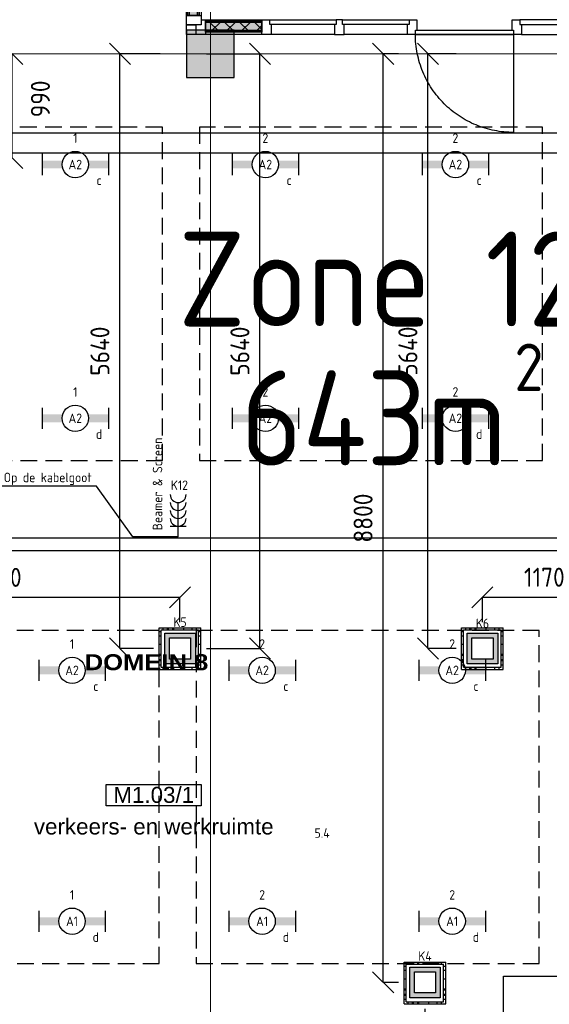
# Model space of a CAD drawing. Header units: millimetres. Extents: x -38031 to 110605, y -30229 to 92226.
# Tile 110 of 256: x 33805 to 38820, y 5290 to 14624. Entities that reach past the tile are written whole.
import ezdxf
from ezdxf.enums import TextEntityAlignment as Align

# ---------------------------------------------------------------- set-up
doc = ezdxf.new("R2010")
doc.units = ezdxf.units.MM
doc.header["$LTSCALE"] = 50
doc.set_wipeout_variables(frame=1)
doc.header["$PDMODE"] = 1
for name, pattern in [('HIDDEN', [9.525, 6.35, -3.175]), ('HIDDEN2', [4.7625, 3.175, -1.5875]), ('STYLE_07', [1.875, 0.625, -0.20828, 0.625, -0.20836, 0.06943, -0.13893])]:
    doc.linetypes.add(name, pattern=pattern)
for name, color, linetype in [('AB$1A---_ATTRIB035', 8, 'Continuous'), ('AL$1A---_ALGEMEEN', 8, 'Continuous'), ('AL------_MAATVOERING', 2, 'Continuous'), ('AM$1A---_ARCERING', 8, 'Continuous'), ('BOUWKUNDIG', 8, 'Continuous'), ('brandscheiding', 5, 'HIDDEN'), ('EL6131--_KG', 3, 'Continuous'), ('EL6132--', 3, 'Continuous'), ('EL6222--', 3, 'Continuous'), ('EL6311--', 3, 'Continuous'), ('EL6431--', 3, 'Continuous'), ('LICHT_TEXT018', 1, 'Continuous'), ('versterkte strook', 7, 'Continuous'), ('Vloerdoos (2e)', 51, 'Continuous'), ('Vloerdoos (OUD)', 51, 'Continuous')]:
    doc.layers.add(name, color=color, linetype=linetype)
doc.layers.add('stramien', color=1, linetype='Continuous', lineweight=15)
doc.styles.add('Arial', font='ARIAL.TTF')
doc.styles.add('Arial Black', font='txt')
doc.styles.add('BURO-018', font='iso.shx', dxfattribs={"height": 90})
doc.styles.get("Standard").update_dxf_attribs({"font": 'iso.shx'})
doc.dimstyles.new('STABICAD', dxfattribs={"dimscale": 100, "dimtxt": 1.8, "dimasz": 2, "dimexe": 0, "dimexo": 2.5, "dimgap": 1.5, "dimtad": 0, "dimdec": 0, "dimrnd": 10, "dimzin": 0, "dimdsep": 46, "dimtxsty": 'Standard', "dimblk1": 'OBLIQUE', "dimblk2": 'OBLIQUE', "dimsah": 1, "dimcen": -3, "dimadec": 0, "dimazin": 0, "dimtfac": 1, "dimtdec": 0, "dimtofl": 0, "dimtmove": 2, "dimatfit": 3, "dimfxl": 0, "dimtvp": 1.055556, "dimtolj": 1, "dimtzin": 0, "dimarcsym": 0})
pattern_1 = [(135, (0, 0), (70.7107, 70.7107), []), (45, (299.34, -299.34), (70.7107, -70.7107), [])]

# ---------------------------------------------------------------- blocks, each defined once
blk = doc.blocks.new('_Oblique')
at = {"color": 0, "linetype": 'ByBlock', "lineweight": -2}
blk.add_line((-0.5, -0.5), (0.5, 0.5), dxfattribs=at)
blk = doc.blocks.new('*D106')
at = {"layer": 'AL------_MAATVOERING', "color": 0, "lineweight": -2}
for p, q in [((38187, 8913.4), (38187, 9148.8)), ((38187, 9148.8), (39360, 9148.8)), ((39360, 8913.4), (39360, 9148.8))]:
    blk.add_line(p, q, dxfattribs=at)
at = {"layer": 'Defpoints', "color": 0}
for p in [(39360, 9148.8), (38187, 8663.4), (39360, 8663.4)]:
    blk.add_point(p, dxfattribs=at)
at = {"layer": 'AL------_MAATVOERING', "color": 0, "lineweight": -2, "xscale": 200, "yscale": 200, "zscale": 200, "rotation": 180}
blk.add_blockref('_Oblique', (38187, 9148.8), dxfattribs=at)
at = {"layer": 'AL------_MAATVOERING', "color": 0, "lineweight": -2, "xscale": 200, "yscale": 200, "zscale": 200}
blk.add_blockref('_Oblique', (39360, 9148.8), dxfattribs=at)
at = {"layer": 'AL------_MAATVOERING', "color": 0, "insert": (38773.5, 9338.8), "char_height": 180, "attachment_point": 5}
blk.add_mtext('\\A1;1170', dxfattribs=at)
blk = doc.blocks.new('*D109')
at = {"layer": 'AL------_MAATVOERING', "color": 0, "lineweight": -2}
for p, q in [((31860, 8913.4), (31860, 9147.4)), ((35322.4, 9147.4), (31860, 9147.4)), ((35322.4, 8913.4), (35322.4, 9147.4))]:
    blk.add_line(p, q, dxfattribs=at)
at = {"layer": 'Defpoints', "color": 0}
for p in [(31860, 9147.4), (31860, 8663.4), (35322.4, 8663.4)]:
    blk.add_point(p, dxfattribs=at)
at = {"layer": 'AL------_MAATVOERING', "color": 0, "lineweight": -2, "xscale": 200, "yscale": 200, "zscale": 200, "rotation": 180}
blk.add_blockref('_Oblique', (31860, 9147.4), dxfattribs=at)
at = {"layer": 'AL------_MAATVOERING', "color": 0, "lineweight": -2, "xscale": 200, "yscale": 200, "zscale": 200}
blk.add_blockref('_Oblique', (35322.4, 9147.4), dxfattribs=at)
at = {"layer": 'AL------_MAATVOERING', "color": 0, "insert": (33591.2, 9337.4), "char_height": 180, "attachment_point": 5}
blk.add_mtext('\\A1;3460', dxfattribs=at)
blk = doc.blocks.new('*D117')
at = {"layer": 'AL------_MAATVOERING', "color": 0, "lineweight": -2}
for p, q in [((37937, 14300), (37671, 14300)), ((37671, 8663.4), (37671, 14300)), ((37937, 8663.4), (37671, 8663.4))]:
    blk.add_line(p, q, dxfattribs=at)
at = {"layer": 'Defpoints', "color": 0}
for p in [(37671, 14300), (38187, 14300), (38187, 8663.4)]:
    blk.add_point(p, dxfattribs=at)
at = {"layer": 'AL------_MAATVOERING', "color": 0, "lineweight": -2, "xscale": 200, "yscale": 200, "zscale": 200}
for p, rotation in [((37671, 14300), 90), ((37671, 8663.4), 270)]:
    blk.add_blockref('_Oblique', p, dxfattribs=dict(at, rotation=rotation))
at = {"layer": 'AL------_MAATVOERING', "color": 0, "insert": (37481, 11481.7), "char_height": 180, "attachment_point": 5, "rotation": 90}
blk.add_mtext('\\A1;5640', dxfattribs=at)
blk = doc.blocks.new('*D118')
at = {"layer": 'AL------_MAATVOERING', "color": 0, "lineweight": -2}
for p, q in [((35572.4, 14300), (36080.1, 14300)), ((36080.1, 8663.4), (36080.1, 14300)), ((35572.4, 8663.4), (36080.1, 8663.4))]:
    blk.add_line(p, q, dxfattribs=at)
at = {"layer": 'Defpoints', "color": 0}
for p in [(35322.4, 14300), (36080.1, 14300), (35322.4, 8663.4)]:
    blk.add_point(p, dxfattribs=at)
at = {"layer": 'AL------_MAATVOERING', "color": 0, "lineweight": -2, "xscale": 200, "yscale": 200, "zscale": 200}
for p, rotation in [((36080.1, 14300), 90), ((36080.1, 8663.4), 270)]:
    blk.add_blockref('_Oblique', p, dxfattribs=dict(at, rotation=rotation))
at = {"layer": 'AL------_MAATVOERING', "color": 0, "insert": (35890.1, 11481.7), "char_height": 180, "attachment_point": 5, "rotation": 90}
blk.add_mtext('\\A1;5640', dxfattribs=at)
blk = doc.blocks.new('*D120')
at = {"layer": 'AL------_MAATVOERING', "color": 0, "lineweight": -2}
for p, q in [((37642.4, 5247.9), (37642.4, 3611.7)), ((39360, 4513.4), (39360, 3611.7)), ((37642.4, 3611.7), (39360, 3611.7))]:
    blk.add_line(p, q, dxfattribs=at)
at = {"layer": 'Defpoints', "color": 0}
for p in [(37642.4, 5497.9), (39360, 4763.4), (39360, 3611.7)]:
    blk.add_point(p, dxfattribs=at)
at = {"layer": 'AL------_MAATVOERING', "color": 0, "lineweight": -2, "xscale": 200, "yscale": 200, "zscale": 200, "rotation": 180}
blk.add_blockref('_Oblique', (37642.4, 3611.7), dxfattribs=at)
at = {"layer": 'AL------_MAATVOERING', "color": 0, "lineweight": -2, "xscale": 200, "yscale": 200, "zscale": 200}
blk.add_blockref('_Oblique', (39360, 3611.7), dxfattribs=at)
at = {"layer": 'AL------_MAATVOERING', "color": 0, "insert": (38501.2, 3801.7), "char_height": 180, "attachment_point": 5}
blk.add_mtext('\\A1;1720', dxfattribs=at)
blk = doc.blocks.new('*D122')
at = {"layer": 'AL------_MAATVOERING', "color": 0, "lineweight": -2}
for p, q in [((35135, 14300), (34754.3, 14300)), ((34754.3, 8663.4), (34754.3, 14300)), ((35072.4, 8663.4), (34754.3, 8663.4))]:
    blk.add_line(p, q, dxfattribs=at)
at = {"layer": 'Defpoints', "color": 0}
for p in [(34754.3, 14300), (35385, 14300), (35322.4, 8663.4)]:
    blk.add_point(p, dxfattribs=at)
at = {"layer": 'AL------_MAATVOERING', "color": 0, "lineweight": -2, "xscale": 200, "yscale": 200, "zscale": 200}
for p, rotation in [((34754.3, 14300), 90), ((34754.3, 8663.4), 270)]:
    blk.add_blockref('_Oblique', p, dxfattribs=dict(at, rotation=rotation))
at = {"layer": 'AL------_MAATVOERING', "color": 0, "insert": (34564.3, 11481.7), "char_height": 180, "attachment_point": 5, "rotation": 90}
blk.add_mtext('\\A1;5640', dxfattribs=at)
blk = doc.blocks.new('*D141')
at = {"layer": 'AL------_MAATVOERING', "color": 0, "lineweight": -2}
for p, q in [((33512.4, 14300), (33733.2, 14300)), ((33733.2, 13314.4), (33733.2, 14300)), ((33512.4, 13314.4), (33733.2, 13314.4))]:
    blk.add_line(p, q, dxfattribs=at)
at = {"layer": 'Defpoints', "color": 0}
for p in [(33262.4, 14300), (33733.2, 14300), (33262.4, 13314.4)]:
    blk.add_point(p, dxfattribs=at)
at = {"layer": 'AL------_MAATVOERING', "color": 0, "lineweight": -2, "xscale": 200, "yscale": 200, "zscale": 200}
for p, rotation in [((33733.2, 14300), 90), ((33733.2, 13314.4), 270)]:
    blk.add_blockref('_Oblique', p, dxfattribs=dict(at, rotation=rotation))
at = {"layer": 'AL------_MAATVOERING', "color": 0, "insert": (34000.5, 13873.3), "char_height": 180, "attachment_point": 5, "rotation": 90}
blk.add_mtext('\\A1;990', dxfattribs=at)
blk = doc.blocks.new('*D217')
at = {"layer": 'AL------_MAATVOERING', "color": 0, "lineweight": -2}
for p, q in [((37392.4, 14300), (37246.4, 14300)), ((37246.4, 5497.9), (37246.4, 14300)), ((37392.4, 5497.9), (37246.4, 5497.9))]:
    blk.add_line(p, q, dxfattribs=at)
at = {"layer": 'Defpoints', "color": 0}
for p in [(37246.4, 14300), (37642.4, 14300), (37642.4, 5497.9)]:
    blk.add_point(p, dxfattribs=at)
at = {"layer": 'AL------_MAATVOERING', "color": 0, "lineweight": -2, "xscale": 200, "yscale": 200, "zscale": 200}
for p, rotation in [((37246.4, 14300), 90), ((37246.4, 5497.9), 270)]:
    blk.add_blockref('_Oblique', p, dxfattribs=dict(at, rotation=rotation))
at = {"layer": 'AL------_MAATVOERING', "color": 0, "insert": (37056.4, 9899), "char_height": 180, "attachment_point": 5, "rotation": 90}
blk.add_mtext('\\A1;8800', dxfattribs=at)
blk = doc.blocks.new('E00414')
at = {"color": 0, "linetype": 'Continuous'}
for p, q in [((-2.9, -2.9), (-2.9, 2.9)), ((-2.9, 2.9), (2.9, 2.9)), ((-2, 2), (2, 2)), ((-2, -2), (-2, 2)), ((2, 2), (2, -2)), ((2.9, 2.9), (2.9, -2.9)), ((2.9, -2.9), (-2.9, -2.9)), ((2, -2), (-2, -2))]:
    blk.add_line(p, q, dxfattribs=at)
at = {"color": 0}
for points in [[(-2.9, 2.9), (2.9, 2.9), (-2, 2), (2, 2)], [(-2, -2), (-2.9, -2.9), (-2, 2), (-2.9, 2.9)], [(2, 2), (2.9, 2.9), (2, -2), (2.9, -2.9)], [(2, -2), (2.9, -2.9), (-2, -2), (-2.9, -2.9)]]:
    blk.add_solid(points, dxfattribs=at)
at = {"color": 0, "linetype": 'Continuous', "style": 'BURO-018'}
for tag, p in [('E_GKAST', (0, 8)), ('E_GROEP', (0, 5)), ('E_SGROEP', (4.5, 5))]:
    blk.add_attdef(tag, text='', height=1.8, dxfattribs=at).set_placement(p, align=Align.MIDDLE)
at = {"color": 0, "linetype": 'Continuous', "style": 'BURO-018', "flags": 1}
for tag, p in [('E_VERMCODE', (13, 5)), ('E_MATCODE', (0, 0))]:
    blk.add_attdef(tag, text='', height=1.8, dxfattribs=at).set_placement(p, align=Align.MIDDLE)
blk = doc.blocks.new('1115B6630')
at = {"color": 0}
for p, q in [((-6.3, 2), (-6.3, -2)), ((6.3, 2), (6.3, -2))]:
    blk.add_line(p, q, dxfattribs=at)
at = {"color": 0, "linetype": 'Continuous'}
blk.add_circle((0, 0), 2.5, dxfattribs=at)
at = {"color": 0}
for points in [[(-2.5, 0.75), (-6.3, 0.75), (-2.5, -0.75), (-6.3, -0.75)], [(2.5, 0.75), (6.3, 0.75), (2.5, -0.75), (6.3, -0.75)]]:
    blk.add_solid(points, dxfattribs=at)
at = {"color": 0, "linetype": 'Continuous', "style": 'BURO-018'}
for tag, p in [('E_GKAST', (0, 8)), ('E_GROEP', (0, 5)), ('E_SGROEP', (4.5, 5)), ('E_ARMCODE', (0, 0)), ('E_SLET', (4.5, -3))]:
    blk.add_attdef(tag, text='', height=1.8, dxfattribs=at).set_placement(p, align=Align.MIDDLE)
blk = doc.blocks.new('E-GK-GTC-783C')
at = {"color": 0, "linetype": 'Continuous'}
for p, q in [((-0.5, 60), (0.5, 60)), ((-0.5, -60), (0.5, -60))]:
    blk.add_line(p, q, dxfattribs=at)
blk = doc.blocks.new('VLOERDOOS (2e)')
at = {"layer": 'Vloerdoos (OUD)'}
for p, q in [((0, 395), (395, 395)), ((0, 395), (0, 0)), ((20, 375), (20, 20)), ((20, 375), (375, 375)), ((40, 375), (40, 395)), ((80, 375), (80, 395)), ((90, 375), (90, 395)), ((130, 375), (130, 395)), ((140, 375), (140, 395)), ((235, 375), (235, 395)), ((315, 375), (315, 395)), ((355, 375), (355, 395)), ((375, 375), (375, 20)), ((395, 395), (395, 0)), ((0, 355), (20, 355)), ((0, 315), (20, 315)), ((0, 305), (20, 305)), ((375, 355), (395, 355)), ((375, 315), (395, 315)), ((375, 305), (395, 305)), ((0, 265), (20, 265)), ((0, 255), (20, 255)), ((375, 265), (395, 265)), ((375, 255), (395, 255)), ((0, 160), (20, 160)), ((375, 160), (395, 160)), ((0, 80), (20, 80)), ((0, 40), (20, 40)), ((0, 0), (395, 0)), ((20, 20), (375, 20)), ((40, 0), (40, 20)), ((80, 0), (80, 20)), ((90, 0), (90, 20)), ((130, 0), (130, 20)), ((140, 0), (140, 20)), ((235, 0), (235, 20)), ((315, 0), (315, 20)), ((355, 0), (355, 20)), ((375, 80), (395, 80)), ((375, 40), (395, 40))]:
    blk.add_line(p, q, dxfattribs=at)
blk = doc.blocks.new('32x 90x139')
at = {"color": 0}
blk.add_wipeout([(0, 45), (-94, 45), (-94, 30), (-139, 30), (-139, -30), (-94, -30), (-94, -45), (0, -45)], dxfattribs=at).dxf.layer = 'AL$1A---_ALGEMEEN'
at = {"layer": 'AL$1A---_ALGEMEEN', "color": 0}
blk.add_lwpolyline([(0, 45), (-94, 45), (-94, 30), (-139, 30), (-139, -30), (-94, -30), (-94, -45), (0, -45)], close=True, dxfattribs=at)
blk = doc.blocks.new('Group-31')
at = {"layer": 'AM$1A---_ARCERING', "linetype": 'Continuous', "lineweight": 0}
for points in [[(174.02, -8), (706.02, -8), (706.02, -23), (174.02, -23)], [(174.02, -23), (706.02, -23), (706.02, -104), (174.02, -104)], [(174.02, -104), (706.02, -104), (706.02, -119), (174.02, -119)]]:
    blk.add_hatch(color=256, dxfattribs=at).paths.add_polyline_path(points)
at = {"layer": 'AM$1A---_ARCERING', "linetype": 'Continuous', "lineweight": 5}
h = blk.add_hatch(dxfattribs=at)
h.set_pattern_fill('ISOLATIE', color=256, style=0, pattern_type=2)
h.set_pattern_definition(pattern_1)
h.paths.add_polyline_path([(174.02, -23), (706.02, -23), (706.02, -104), (174.02, -104)])
at = {"layer": 'AL$1A---_ALGEMEEN', "color": 0}
for points in [[(174.02, -8), (706.02, -8), (706.02, -23), (174.02, -23)], [(174.02, -23), (706.02, -23), (706.02, -104), (174.02, -104)], [(174.02, -104), (706.02, -104), (706.02, -119), (174.02, -119)]]:
    blk.add_lwpolyline(points, close=True, dxfattribs=at)
blk = doc.blocks.new('32x_hout-mk 823-p')
at = {"layer": 'AL$1A---_ALGEMEEN', "color": 0}
for points in [[(84, 0), (2086, 0), (2086, -139), (84, -139)], [(5755, 0), (3166, 0), (3166, -139), (5755, -139)]]:
    blk.add_lwpolyline(points, close=True, dxfattribs=at)
at = {"color": 0}
for points in [[(84, 0), (174, 0), (174, -139), (84, -139)], [(706, 0), (796, 0), (796, -139), (706, -139)], [(2086, 0), (2176, 0), (2176, -139), (2086, -139)], [(3076, 0), (3166, 0), (3166, -139), (3076, -139)]]:
    blk.add_wipeout(points, dxfattribs=at).dxf.layer = 'AL$1A---_ALGEMEEN'
at = {"layer": 'AL$1A---_ALGEMEEN', "color": 0}
for points in [[(84, 0), (174, 0), (174, -139), (84, -139)], [(706, 0), (796, 0), (796, -139), (706, -139)], [(2086, 0), (2176, 0), (2176, -139), (2086, -139)], [(3076, 0), (3166, 0), (3166, -139), (3076, -139)], [(3068.2, -1068.7), (3045.4, -1067.9), (3022.6, -1066.5), (2999.9, -1064.5), (2977.2, -1062), (2954.6, -1058.9), (2932, -1055.3), (2909.6, -1051.1), (2887.3, -1046.4), (2865, -1041.1), (2843, -1035.3), (2821.1, -1029), (2799.3, -1022.1), (2777.7, -1014.6), (2756.3, -1006.7), (2735.1, -998.2), (2714.1, -989.2), (2693.4, -979.7), (2672.9, -969.7), (2652.6, -959.2), (2632.6, -948.2), (2612.9, -936.7), (2593.5, -924.7), (2574.3, -912.3), (2555.5, -899.4), (2537, -886), (2518.9, -872.2), (2501, -857.9), (2483.6, -843.2), (2466.5, -828.1), (2449.7, -812.5), (2433.4, -796.6), (2417.5, -780.3), (2401.9, -763.5), (2386.8, -746.5), (2372.1, -729), (2357.9, -711.2), (2344, -693), (2330.7, -674.5), (2317.8, -655.7), (2305.3, -636.5), (2293.3, -617.1), (2281.8, -597.4), (2270.8, -577.4), (2260.3, -557.1), (2250.3, -536.6), (2240.8, -515.9), (2231.8, -494.9), (2223.3, -473.7), (2215.4, -452.3), (2208, -430.7), (2201.1, -409), (2194.7, -387), (2188.9, -365), (2183.6, -342.8), (2178.9, -320.4), (2174.7, -298), (2171.1, -275.5), (2168, -252.8), (2165.5, -230.2), (2163.5, -207.4), (2162.1, -184.6), (2161.3, -161.8), (2161, -139), (3091, -139), (3091, -1069)]]:
    blk.add_lwpolyline(points, close=True, dxfattribs=at)
blk.add_blockref('Group-31', (0, 0), dxfattribs=at)
at = {"color": 0}
for points in [[(781, 0), (2101, 0), (2101, -45), (781, -45)], [(5770, 0), (3151, 0), (3151, -45), (5770, -45)], [(2161, -99), (3091, -99), (3091, -139), (2161, -139)]]:
    blk.add_wipeout(points, dxfattribs=at).dxf.layer = 'AL$1A---_ALGEMEEN'
at = {"layer": 'AL$1A---_ALGEMEEN', "color": 0}
for points in [[(781, 0), (2101, 0), (2101, -45), (781, -45)], [(5770, 0), (3151, 0), (3151, -45), (5770, -45)], [(2161, -99), (3091, -99), (3091, -139), (2161, -139)]]:
    blk.add_lwpolyline(points, close=True, dxfattribs=at)
at = {"layer": 'AL$1A---_ALGEMEEN', "color": 0, "rotation": 270}
blk.add_blockref('32x 90x139', (1441, -139), dxfattribs=at)
blk = doc.blocks.new('ruimtenummer')
at = {"layer": 'AL$1A---_ALGEMEEN', "color": 0, "flags": 1}
for tag, p in [('peil', (-450, -397.1)), ('onderdeel', (-450, -669.8))]:
    blk.add_attdef(tag, p, '', height=151.5, dxfattribs=at)
at = {"color": 0}
blk.add_wipeout([(-450, 100), (450, 100), (450, -100), (-450, -100)], dxfattribs=at).dxf.layer = 'AL$1A---_ALGEMEEN'
at = {"layer": 'AL$1A---_ALGEMEEN', "color": 0}
blk.add_lwpolyline([(-450, 100), (450, 100), (450, -100), (-450, -100)], close=True, dxfattribs=at)
at = {"layer": 'AL$1A---_ALGEMEEN', "color": 0, "style": 'Arial'}
blk.add_attdef('ruimtenummer', text='', height=151.5, dxfattribs=at).set_placement((0, 78), align=Align.TOP_CENTER)
blk = doc.blocks.new('tekst 9 pts')
at = {"layer": 'AL$1A---_ALGEMEEN', "color": 0, "style": 'Arial Black'}
blk.add_attdef('naam_ruimte', text='', height=151.5, dxfattribs=at).set_placement((0, -81.3), align=Align.TOP_CENTER)
at = {"layer": 'AL$1A---_ALGEMEEN', "color": 0, "flags": 1}
for tag, p in [('oppervlakte', (-335, -1162.1)), ('stramiennummer', (-335, -1434.9))]:
    blk.add_attdef(tag, p, '', height=151.5, dxfattribs=at)
blk = doc.blocks.new('tekst 12 pts')
at = {"layer": 'AL$1A---_ALGEMEEN', "color": 0, "style": 'Arial'}
blk.add_attdef('naam_ruimte', text='', height=151.5, dxfattribs=at).set_placement((0, -41.1), align=Align.TOP_CENTER)
at = {"layer": 'AL$1A---_ALGEMEEN', "color": 0, "flags": 1}
for tag, p in [('oppervlakte', (-264.6, -1003)), ('stramiennummer', (-264.6, -1275.7))]:
    blk.add_attdef(tag, p, '', height=151.5, dxfattribs=at)
blk = doc.blocks.new('Group-96')
at = {"layer": 'AM$1A---_ARCERING', "linetype": 'Continuous', "lineweight": 0}
for points in [[(8, 878.5), (23, 878.5), (23, 140), (8, 140)], [(23, 878.5), (104, 878.5), (104, 140), (23, 140)], [(104, 878.5), (119, 878.5), (119, 140), (104, 140)]]:
    blk.add_hatch(color=256, dxfattribs=at).paths.add_polyline_path(points)
at = {"layer": 'AM$1A---_ARCERING', "linetype": 'Continuous', "lineweight": 5}
h = blk.add_hatch(dxfattribs=at)
h.set_pattern_fill('ISOLATIE', color=256, style=0, pattern_type=2)
h.set_pattern_definition(pattern_1)
h.paths.add_polyline_path([(23, 878.5), (104, 878.5), (104, 140), (23, 140)])
at = {"layer": 'AL$1A---_ALGEMEEN', "color": 0}
for points in [[(8, 878.5), (23, 878.5), (23, 140), (8, 140)], [(23, 878.5), (104, 878.5), (104, 140), (23, 140)], [(104, 878.5), (119, 878.5), (119, 140), (104, 140)]]:
    blk.add_lwpolyline(points, close=True, dxfattribs=at)
blk = doc.blocks.new('Group-97')
at = {"layer": 'AM$1A---_ARCERING', "linetype": 'Continuous', "lineweight": 0}
for points in [[(8, 4328.5), (23, 4328.5), (23, 3728.5), (8, 3728.5)], [(23, 4328.5), (104, 4328.5), (104, 3728.5), (23, 3728.5)], [(104, 4328.5), (119, 4328.5), (119, 3728.5), (104, 3728.5)]]:
    blk.add_hatch(color=256, dxfattribs=at).paths.add_polyline_path(points)
at = {"layer": 'AM$1A---_ARCERING', "linetype": 'Continuous', "lineweight": 5}
h = blk.add_hatch(dxfattribs=at)
h.set_pattern_fill('ISOLATIE', color=256, style=0, pattern_type=2)
h.set_pattern_definition(pattern_1)
h.paths.add_polyline_path([(23, 4328.5), (104, 4328.5), (104, 3728.5), (23, 3728.5)])
at = {"layer": 'AL$1A---_ALGEMEEN', "color": 0}
for points in [[(8, 4328.5), (23, 4328.5), (23, 3728.5), (8, 3728.5)], [(23, 4328.5), (104, 4328.5), (104, 3728.5), (23, 3728.5)], [(104, 4328.5), (119, 4328.5), (119, 3728.5), (104, 3728.5)]]:
    blk.add_lwpolyline(points, close=True, dxfattribs=at)
blk = doc.blocks.new('Group-98')
at = {"layer": 'AM$1A---_ARCERING', "linetype": 'Continuous', "lineweight": 0}
for points in [[(8, 5018.5), (23, 5018.5), (23, 4418.5), (8, 4418.5)], [(23, 5018.5), (104, 5018.5), (104, 4418.5), (23, 4418.5)], [(104, 5018.5), (119, 5018.5), (119, 4418.5), (104, 4418.5)]]:
    blk.add_hatch(color=256, dxfattribs=at).paths.add_polyline_path(points)
at = {"layer": 'AM$1A---_ARCERING', "linetype": 'Continuous', "lineweight": 5}
h = blk.add_hatch(dxfattribs=at)
h.set_pattern_fill('ISOLATIE', color=256, style=0, pattern_type=2)
h.set_pattern_definition(pattern_1)
h.paths.add_polyline_path([(23, 5018.5), (104, 5018.5), (104, 4418.5), (23, 4418.5)])
at = {"layer": 'AL$1A---_ALGEMEEN', "color": 0}
for points in [[(8, 5018.5), (23, 5018.5), (23, 4418.5), (8, 4418.5)], [(23, 5018.5), (104, 5018.5), (104, 4418.5), (23, 4418.5)], [(104, 5018.5), (119, 5018.5), (119, 4418.5), (104, 4418.5)]]:
    blk.add_lwpolyline(points, close=True, dxfattribs=at)
blk = doc.blocks.new('Group-99')
at = {"layer": 'AM$1A---_ARCERING', "linetype": 'Continuous', "lineweight": 0}
for points in [[(8, 8607), (23, 8607), (23, 7868.5), (8, 7868.5)], [(23, 8607), (104, 8607), (104, 7868.5), (23, 7868.5)], [(104, 8607), (119, 8607), (119, 7868.5), (104, 7868.5)]]:
    blk.add_hatch(color=256, dxfattribs=at).paths.add_polyline_path(points)
at = {"layer": 'AM$1A---_ARCERING', "linetype": 'Continuous', "lineweight": 5}
h = blk.add_hatch(dxfattribs=at)
h.set_pattern_fill('ISOLATIE', color=256, style=0, pattern_type=2)
h.set_pattern_definition(pattern_1)
h.paths.add_polyline_path([(23, 8607), (104, 8607), (104, 7868.5), (23, 7868.5)])
at = {"layer": 'AL$1A---_ALGEMEEN', "color": 0}
for points in [[(8, 8607), (23, 8607), (23, 7868.5), (8, 7868.5)], [(23, 8607), (104, 8607), (104, 7868.5), (23, 7868.5)], [(104, 8607), (119, 8607), (119, 7868.5), (104, 7868.5)]]:
    blk.add_lwpolyline(points, close=True, dxfattribs=at)
blk = doc.blocks.new('32x_hout-mk 822-p')
at = {"layer": 'AL$1A---_ALGEMEEN', "color": 0}
blk.add_lwpolyline([(0, 8691), (139, 8691), (139, 50), (0, 50)], close=True, dxfattribs=at)
for name in ['Group-99', 'Group-98', 'Group-97', 'Group-96']:
    blk.add_blockref(name, (0, 0), dxfattribs=at)
at = {"color": 0}
for points in [[(0, 8691), (139, 8691), (139, 8601), (0, 8601)], [(0, 7868.5), (139, 7868.5), (139, 7778.5), (0, 7778.5)], [(0, 7178.5), (139, 7178.5), (139, 7088.5), (0, 7088.5)], [(0, 6488.5), (139, 6488.5), (139, 6398.5), (0, 6398.5)], [(0, 5798.5), (139, 5798.5), (139, 5708.5), (0, 5708.5)], [(0, 5108.5), (139, 5108.5), (139, 5018.5), (0, 5018.5)], [(0, 4418.5), (139, 4418.5), (139, 4328.5), (0, 4328.5)], [(0, 3728.5), (139, 3728.5), (139, 3638.5), (0, 3638.5)], [(0, 3038.5), (139, 3038.5), (139, 2948.5), (0, 2948.5)], [(0, 2348.5), (139, 2348.5), (139, 2258.5), (0, 2258.5)], [(0, 1658.5), (139, 1658.5), (139, 1568.5), (0, 1568.5)], [(0, 968.5), (139, 968.5), (139, 878.5), (0, 878.5)], [(0, 140), (139, 140), (139, 50), (0, 50)]]:
    blk.add_wipeout(points, dxfattribs=at).dxf.layer = 'AL$1A---_ALGEMEEN'
at = {"layer": 'AL$1A---_ALGEMEEN', "color": 0}
for points in [[(0, 8691), (139, 8691), (139, 8601), (0, 8601)], [(0, 7868.5), (139, 7868.5), (139, 7778.5), (0, 7778.5)], [(0, 7178.5), (139, 7178.5), (139, 7088.5), (0, 7088.5)], [(0, 6488.5), (139, 6488.5), (139, 6398.5), (0, 6398.5)], [(0, 5798.5), (139, 5798.5), (139, 5708.5), (0, 5708.5)], [(0, 5108.5), (139, 5108.5), (139, 5018.5), (0, 5018.5)], [(0, 4418.5), (139, 4418.5), (139, 4328.5), (0, 4328.5)], [(0, 3728.5), (139, 3728.5), (139, 3638.5), (0, 3638.5)], [(0, 3038.5), (139, 3038.5), (139, 2948.5), (0, 2948.5)], [(0, 2348.5), (139, 2348.5), (139, 2258.5), (0, 2258.5)], [(0, 1658.5), (139, 1658.5), (139, 1568.5), (0, 1568.5)], [(0, 968.5), (139, 968.5), (139, 878.5), (0, 878.5)], [(0, 140), (139, 140), (139, 50), (0, 50)]]:
    blk.add_lwpolyline(points, close=True, dxfattribs=at)
at = {"color": 0}
for points in [[(0, 7793.2), (45, 7793.2), (45, 7163.2), (0, 7163.2)], [(0, 7103.2), (45, 7103.2), (45, 6473.2), (0, 6473.2)], [(0, 6413.2), (45, 6413.2), (45, 5783.2), (0, 5783.2)], [(0, 5723.2), (45, 5723.2), (45, 5093.2), (0, 5093.2)], [(0, 3653.5), (45, 3653.5), (45, 3023.5), (0, 3023.5)], [(0, 2963.5), (45, 2963.5), (45, 2333.5), (0, 2333.5)], [(0, 2273.5), (45, 2273.5), (45, 1643.5), (0, 1643.5)], [(0, 1583.5), (45, 1583.5), (45, 953.5), (0, 953.5)]]:
    blk.add_wipeout(points, dxfattribs=at).dxf.layer = 'AL$1A---_ALGEMEEN'
at = {"layer": 'AL$1A---_ALGEMEEN', "color": 0}
for points in [[(0, 7793.2), (45, 7793.2), (45, 7163.2), (0, 7163.2)], [(0, 7103.2), (45, 7103.2), (45, 6473.2), (0, 6473.2)], [(0, 6413.2), (45, 6413.2), (45, 5783.2), (0, 5783.2)], [(0, 5723.2), (45, 5723.2), (45, 5093.2), (0, 5093.2)], [(0, 3653.5), (45, 3653.5), (45, 3023.5), (0, 3023.5)], [(0, 2963.5), (45, 2963.5), (45, 2333.5), (0, 2333.5)], [(0, 2273.5), (45, 2273.5), (45, 1643.5), (0, 1643.5)], [(0, 1583.5), (45, 1583.5), (45, 953.5), (0, 953.5)]]:
    blk.add_lwpolyline(points, close=True, dxfattribs=at)
blk = doc.blocks.new('200254 W 211 30-06-2008')
at = {"layer": 'AL$1A---_ALGEMEEN'}
ref = blk.add_blockref('tekst 9 pts', (19734.86, 3189.76), dxfattribs=dict(at, xscale=0.02, yscale=0.02, zscale=0.02))
ref.add_attrib('naam_ruimte', 'DOMEIN 8', dxfattribs={"layer": 'AB$1A---_ATTRIB035', "height": 3.03, "style": 'Arial Black'}).set_placement((19734.86, 3188.13), align=Align.TOP_CENTER)
ref = blk.add_blockref('ruimtenummer', (19736.23, 3161.41), dxfattribs=dict(at, xscale=0.02, yscale=0.02, zscale=0.02))
ref.add_attrib('ruimtenummer', 'M1.03/1', dxfattribs={"layer": 'AB$1A---_ATTRIB035', "height": 3.03, "style": 'Arial'}).set_placement((19736.23, 3162.97), align=Align.TOP_CENTER)
ref = blk.add_blockref('tekst 12 pts', (19736.23, 3157.8), dxfattribs=dict(at, xscale=-0.02, yscale=0.02, zscale=0.02))
ref.add_attrib('naam_ruimte', 'verkeers- en werkruimte', dxfattribs={"layer": 'AB$1A---_ATTRIB035', "height": 3.0305, "style": 'Arial'}).set_placement((19736.23, 3156.98), align=Align.TOP_CENTER)
blk.add_wipeout([(19742.45, 3307.45), (19744.25, 3307.45), (19744.25, 3305.65), (19742.45, 3305.65)]).dxf.layer = 'AL$1A---_ALGEMEEN'
for points in [[(19742.45, 3307.45), (19744.25, 3307.45), (19744.25, 3305.65), (19742.45, 3305.65)], [(19894.45, 3127.09), (19894.45, 3283.09), (19587.45, 3283.09), (19587.45, 3103.09), (19694.45, 3103.09), (19694.45, 3115.09), (19802.45, 3115.09), (19802.45, 3127.09)]]:
    blk.add_lwpolyline(points, close=True, dxfattribs=at)
at = {"layer": 'AL$1A---_ALGEMEEN', "xscale": 0.02, "yscale": 0.02, "zscale": 0.02}
blk.add_blockref('32x_hout-mk 823-p', (19742.57, 3308.43), dxfattribs=at)
at = {"layer": 'AM$1A---_ARCERING', "linetype": 'Continuous', "lineweight": 0}
blk.add_hatch(color=256, dxfattribs=at).paths.add_polyline_path([(19742.45, 3297.45), (19751.45, 3297.45), (19751.45, 3306.45), (19742.45, 3306.45)])
at = {"layer": 'AL$1A---_ALGEMEEN'}
blk.add_lwpolyline([(19742.45, 3297.45), (19751.45, 3297.45), (19751.45, 3306.45), (19742.45, 3306.45)], close=True, dxfattribs=at)
at = {"layer": 'stramien', "linetype": 'STYLE_07', "ltscale": 50}
for p, q in [((19746.95, 2737.41), (19746.95, 3963.01)), ((18923.73, 3301.95), (21069.22, 3301.95))]:
    blk.add_line(p, q, dxfattribs=at)
at = {"layer": 'AL$1A---_ALGEMEEN', "xscale": 0.02, "yscale": 0.02, "zscale": 0.02}
blk.add_blockref('32x_hout-mk 822-p', (19742.45, 3306.45), dxfattribs=at)
blk = doc.blocks.new('111304L')
at = {"color": 0, "linetype": 'Continuous'}
for p, q in [((0, 1), (0, 7.5)), ((-1.5, 3), (1.5, 3))]:
    blk.add_line(p, q, dxfattribs=at)
for centre in [(0, 9), (0, 7.5), (0, 6), (0, 4.5)]:
    blk.add_arc(centre, 1.5, 180, 0, dxfattribs=at)
at = {"color": 0, "linetype": 'Continuous', "style": 'BURO-018'}
for tag, p in [('E_GKAST', (0, 14.5)), ('E_GROEP', (0, 11.5)), ('E_SGROEP', (4.5, 11.5)), ('E_SLET1', (3.5, 8.5))]:
    blk.add_attdef(tag, text='', height=1.8, dxfattribs=at).set_placement(p, align=Align.MIDDLE)
at = {"color": 0, "linetype": 'Continuous', "style": 'BURO-018', "flags": 1}
blk.add_attdef('E_MATCODE', text='', height=1.8, dxfattribs=at).set_placement((0, 0), align=Align.MIDDLE)
blk = doc.blocks.new('beamer-Screen-opgoot')
at = {"layer": 'EL6222--', "color": 1}
blk.add_lwpolyline([(430.6, 0), (0, 0), (-344.7, 480.3)], dxfattribs=at)
at = {"layer": 'EL6311--', "color": 1}
blk.add_lwpolyline([(-344.7, 480.3), (-1270.3, 480.3)], dxfattribs=at)
at = {"layer": 'EL6311--'}
ref = blk.add_blockref('111304L', (430.6, -50), dxfattribs=dict(at, xscale=50, yscale=50, zscale=50))
ref.add_attrib('E_GROEP', 'K12', dxfattribs={"layer": '0', "color": 1, "linetype": 'Continuous', "height": 90, "style": 'BURO-018'}).set_placement((442.1, 488.9), align=Align.MIDDLE)
at = {"layer": 'EL6132--', "color": 1}
blk.add_text('Beamer & Screen', height=90, rotation=90, dxfattribs=at).set_placement((279.7, 61.6))
blk.add_text('Op de kabelgoot', height=90, dxfattribs=at).set_placement((-1221.9, 517.7))

msp = doc.modelspace()

# ---------------------------------------------------------------- block references
at = {"layer": 'BOUWKUNDIG', "xscale": 50, "yscale": 50, "zscale": 50}
msp.add_blockref('200254 W 211 30-06-2008', (-951737.5, -150797.3), dxfattribs=at)

# ---------------------------------------------------------------- next in the draw order: linework, layer by layer
at = {"layer": 'LICHT_TEXT018', "linetype": 'HIDDEN2'}
for points in [[(31906, 10445.4), (35156, 10445.4), (35156, 13605), (31906, 13605)], [(35506, 10445.4), (38756, 10445.4), (38756, 13605), (35506, 13605)], [(31875.3, 5677.7), (35125.3, 5677.7), (35125.3, 8834.3), (31875.3, 8834.3)], [(35475.3, 5677.7), (38725.3, 5677.7), (38725.3, 8834.3), (35475.3, 8834.3)]]:
    msp.add_lwpolyline(points, close=True, dxfattribs=at)
at = {"layer": 'versterkte strook'}
msp.add_line((-4775.7, 13550), (104346.1, 13550), dxfattribs=at)

# ---------------------------------------------------------------- next in the draw order: block references
at = {"layer": 'EL6131--_KG', "xscale": 13571.16791229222, "rotation": 180}
msp.add_blockref('E-GK-GTC-783C', (34397.8, 9648.9), dxfattribs=at)
at = {"layer": 'EL6222--'}
msp.add_blockref('beamer-Screen-opgoot', (34875, 9722.1), dxfattribs=at)
ref = msp.add_blockref('E00414', (35323, 8663), dxfattribs=dict(at, xscale=50, yscale=50, zscale=50))
ref.add_attrib('E_GROEP', 'K5', dxfattribs={"layer": '0', "color": 1, "linetype": 'Continuous', "height": 90, "style": 'BURO-018'}).set_placement((35323, 8913), align=Align.MIDDLE)
ref = msp.add_blockref('E00414', (38187.6, 8663), dxfattribs=dict(at, xscale=50, yscale=50, zscale=50))
ref.add_attrib('E_GROEP', 'K6', dxfattribs={"layer": '0', "color": 1, "linetype": 'Continuous', "height": 90, "style": 'BURO-018'}).set_placement((38187.6, 8902.1), align=Align.MIDDLE)
ref = msp.add_blockref('E00414', (37643, 5497.7), dxfattribs=dict(at, xscale=50, yscale=50, zscale=50))
ref.add_attrib('E_GROEP', 'K4', dxfattribs={"layer": '0', "color": 1, "linetype": 'Continuous', "height": 90, "style": 'BURO-018'}).set_placement((37643, 5747.7), align=Align.MIDDLE)
at = {"layer": 'EL6311--'}
ref = msp.add_blockref('1115B6630', (34331, 13251.1), dxfattribs=dict(at, xscale=50, yscale=50, zscale=50))
ref.add_attrib('E_ARMCODE', 'A2', dxfattribs={"layer": '0', "color": 1, "linetype": 'Continuous', "height": 90, "style": 'BURO-018'}).set_placement((34331, 13251.1), align=Align.MIDDLE)
ref.add_attrib('E_SLET', 'c', dxfattribs={"layer": '0', "color": 1, "linetype": 'Continuous', "height": 90, "style": 'BURO-018'}).set_placement((34556, 13101.1), align=Align.MIDDLE)
ref.add_attrib('E_GROEP', '1', dxfattribs={"layer": '0', "color": 1, "linetype": 'Continuous', "height": 90, "style": 'BURO-018'}).set_placement((34331, 13501.1), align=Align.MIDDLE)
ref = msp.add_blockref('1115B6630', (36131, 13251.1), dxfattribs=dict(at, xscale=50, yscale=50, zscale=50))
ref.add_attrib('E_ARMCODE', 'A2', dxfattribs={"layer": '0', "color": 1, "linetype": 'Continuous', "height": 90, "style": 'BURO-018'}).set_placement((36131, 13251.1), align=Align.MIDDLE)
ref.add_attrib('E_SLET', 'c', dxfattribs={"layer": '0', "color": 1, "linetype": 'Continuous', "height": 90, "style": 'BURO-018'}).set_placement((36356, 13101.1), align=Align.MIDDLE)
ref.add_attrib('E_GROEP', '2', dxfattribs={"layer": '0', "color": 1, "linetype": 'Continuous', "height": 90, "style": 'BURO-018'}).set_placement((36131, 13501.1), align=Align.MIDDLE)
ref = msp.add_blockref('1115B6630', (37931, 13251.1), dxfattribs=dict(at, xscale=50, yscale=50, zscale=50))
ref.add_attrib('E_ARMCODE', 'A2', dxfattribs={"layer": '0', "color": 1, "linetype": 'Continuous', "height": 90, "style": 'BURO-018'}).set_placement((37931, 13251.1), align=Align.MIDDLE)
ref.add_attrib('E_SLET', 'c', dxfattribs={"layer": '0', "color": 1, "linetype": 'Continuous', "height": 90, "style": 'BURO-018'}).set_placement((38156, 13101.1), align=Align.MIDDLE)
ref.add_attrib('E_GROEP', '2', dxfattribs={"layer": '0', "color": 1, "linetype": 'Continuous', "height": 90, "style": 'BURO-018'}).set_placement((37931, 13501.1), align=Align.MIDDLE)
ref = msp.add_blockref('1115B6630', (34331, 10845.4), dxfattribs=dict(at, xscale=50, yscale=50, zscale=50))
ref.add_attrib('E_ARMCODE', 'A2', dxfattribs={"layer": '0', "color": 1, "linetype": 'Continuous', "height": 90, "style": 'BURO-018'}).set_placement((34331, 10845.4), align=Align.MIDDLE)
ref.add_attrib('E_SLET', 'd', dxfattribs={"layer": '0', "color": 1, "linetype": 'Continuous', "height": 90, "style": 'BURO-018'}).set_placement((34556, 10695.4), align=Align.MIDDLE)
ref.add_attrib('E_GROEP', '1', dxfattribs={"layer": '0', "color": 1, "linetype": 'Continuous', "height": 90, "style": 'BURO-018'}).set_placement((34331, 11095.4), align=Align.MIDDLE)
ref = msp.add_blockref('1115B6630', (36131, 10845.4), dxfattribs=dict(at, xscale=50, yscale=50, zscale=50))
ref.add_attrib('E_ARMCODE', 'A2', dxfattribs={"layer": '0', "color": 1, "linetype": 'Continuous', "height": 90, "style": 'BURO-018'}).set_placement((36131, 10845.4), align=Align.MIDDLE)
ref.add_attrib('E_SLET', 'd', dxfattribs={"layer": '0', "color": 1, "linetype": 'Continuous', "height": 90, "style": 'BURO-018'}).set_placement((36356, 10695.4), align=Align.MIDDLE)
ref.add_attrib('E_GROEP', '2', dxfattribs={"layer": '0', "color": 1, "linetype": 'Continuous', "height": 90, "style": 'BURO-018'}).set_placement((36131, 11095.4), align=Align.MIDDLE)
ref = msp.add_blockref('1115B6630', (37931, 10845.4), dxfattribs=dict(at, xscale=50, yscale=50, zscale=50))
ref.add_attrib('E_ARMCODE', 'A2', dxfattribs={"layer": '0', "color": 1, "linetype": 'Continuous', "height": 90, "style": 'BURO-018'}).set_placement((37931, 10845.4), align=Align.MIDDLE)
ref.add_attrib('E_SLET', 'd', dxfattribs={"layer": '0', "color": 1, "linetype": 'Continuous', "height": 90, "style": 'BURO-018'}).set_placement((38156, 10695.4), align=Align.MIDDLE)
ref.add_attrib('E_GROEP', '2', dxfattribs={"layer": '0', "color": 1, "linetype": 'Continuous', "height": 90, "style": 'BURO-018'}).set_placement((37931, 11095.4), align=Align.MIDDLE)
ref = msp.add_blockref('1115B6630', (34300.3, 8455.7), dxfattribs=dict(at, xscale=50, yscale=50, zscale=50))
ref.add_attrib('E_ARMCODE', 'A2', dxfattribs={"layer": '0', "color": 1, "linetype": 'Continuous', "height": 90, "style": 'BURO-018'}).set_placement((34300.3, 8455.7), align=Align.MIDDLE)
ref.add_attrib('E_SLET', 'c', dxfattribs={"layer": '0', "color": 1, "linetype": 'Continuous', "height": 90, "style": 'BURO-018'}).set_placement((34525.3, 8305.7), align=Align.MIDDLE)
ref.add_attrib('E_GROEP', '1', dxfattribs={"layer": '0', "color": 1, "linetype": 'Continuous', "height": 90, "style": 'BURO-018'}).set_placement((34300.3, 8705.7), align=Align.MIDDLE)
ref = msp.add_blockref('1115B6630', (36100.3, 8455.7), dxfattribs=dict(at, xscale=50, yscale=50, zscale=50))
ref.add_attrib('E_ARMCODE', 'A2', dxfattribs={"layer": '0', "color": 1, "linetype": 'Continuous', "height": 90, "style": 'BURO-018'}).set_placement((36100.3, 8455.7), align=Align.MIDDLE)
ref.add_attrib('E_SLET', 'c', dxfattribs={"layer": '0', "color": 1, "linetype": 'Continuous', "height": 90, "style": 'BURO-018'}).set_placement((36325.3, 8305.7), align=Align.MIDDLE)
ref.add_attrib('E_GROEP', '2', dxfattribs={"layer": '0', "color": 1, "linetype": 'Continuous', "height": 90, "style": 'BURO-018'}).set_placement((36100.3, 8705.7), align=Align.MIDDLE)
ref = msp.add_blockref('1115B6630', (37900.3, 8455.7), dxfattribs=dict(at, xscale=50, yscale=50, zscale=50))
ref.add_attrib('E_ARMCODE', 'A2', dxfattribs={"layer": '0', "color": 1, "linetype": 'Continuous', "height": 90, "style": 'BURO-018'}).set_placement((37900.3, 8455.7), align=Align.MIDDLE)
ref.add_attrib('E_SLET', 'c', dxfattribs={"layer": '0', "color": 1, "linetype": 'Continuous', "height": 90, "style": 'BURO-018'}).set_placement((38125.3, 8305.7), align=Align.MIDDLE)
ref.add_attrib('E_GROEP', '2', dxfattribs={"layer": '0', "color": 1, "linetype": 'Continuous', "height": 90, "style": 'BURO-018'}).set_placement((37900.3, 8705.7), align=Align.MIDDLE)
ref = msp.add_blockref('1115B6630', (34300.3, 6077.7), dxfattribs=dict(at, xscale=50, yscale=50, zscale=50))
ref.add_attrib('E_ARMCODE', 'A1', dxfattribs={"layer": '0', "color": 1, "linetype": 'Continuous', "height": 90, "style": 'BURO-018'}).set_placement((34300.3, 6077.7), align=Align.MIDDLE)
ref.add_attrib('E_SLET', 'd', dxfattribs={"layer": '0', "color": 1, "linetype": 'Continuous', "height": 90, "style": 'BURO-018'}).set_placement((34525.3, 5927.7), align=Align.MIDDLE)
ref.add_attrib('E_GROEP', '1', dxfattribs={"layer": '0', "color": 1, "linetype": 'Continuous', "height": 90, "style": 'BURO-018'}).set_placement((34300.3, 6327.7), align=Align.MIDDLE)
ref = msp.add_blockref('1115B6630', (36100.3, 6077.7), dxfattribs=dict(at, xscale=50, yscale=50, zscale=50))
ref.add_attrib('E_ARMCODE', 'A1', dxfattribs={"layer": '0', "color": 1, "linetype": 'Continuous', "height": 90, "style": 'BURO-018'}).set_placement((36100.3, 6077.7), align=Align.MIDDLE)
ref.add_attrib('E_SLET', 'd', dxfattribs={"layer": '0', "color": 1, "linetype": 'Continuous', "height": 90, "style": 'BURO-018'}).set_placement((36325.3, 5927.7), align=Align.MIDDLE)
ref.add_attrib('E_GROEP', '2', dxfattribs={"layer": '0', "color": 1, "linetype": 'Continuous', "height": 90, "style": 'BURO-018'}).set_placement((36100.3, 6327.7), align=Align.MIDDLE)
ref = msp.add_blockref('1115B6630', (37900.3, 6077.7), dxfattribs=dict(at, xscale=50, yscale=50, zscale=50))
ref.add_attrib('E_ARMCODE', 'A1', dxfattribs={"layer": '0', "color": 1, "linetype": 'Continuous', "height": 90, "style": 'BURO-018'}).set_placement((37900.3, 6077.7), align=Align.MIDDLE)
ref.add_attrib('E_SLET', 'd', dxfattribs={"layer": '0', "color": 1, "linetype": 'Continuous', "height": 90, "style": 'BURO-018'}).set_placement((38125.3, 5927.7), align=Align.MIDDLE)
ref.add_attrib('E_GROEP', '2', dxfattribs={"layer": '0', "color": 1, "linetype": 'Continuous', "height": 90, "style": 'BURO-018'}).set_placement((37900.3, 6327.7), align=Align.MIDDLE)
at = {"layer": 'Vloerdoos (2e)', "rotation": 90}
for p in [(35519.3, 8465.5), (38383.9, 8465.5), (37839.3, 5294.4)]:
    msp.add_blockref('VLOERDOOS (2e)', p, dxfattribs=at)

# ---------------------------------------------------------------- next in the draw order: texts
at = {"layer": 'brandscheiding', "style": 'BURO-018'}
for s, height, p in [('Zone 12', 900, (35306.1, 11715.6)), ('2', 450, (38489.1, 11103.6)), ('643m', 900, (35896.5, 10398.1))]:
    msp.add_text(s, height=height, dxfattribs=at).set_placement(p)
at = {"layer": 'EL6431--', "color": 1, "linetype": 'Continuous', "style": 'BURO-018'}
msp.add_text('5.4', height=90, dxfattribs=at).set_placement((36668.7, 6913.8), align=Align.MIDDLE)

# ---------------------------------------------------------------- next in the draw order: dimensions: what is measured, and where the dimension line sits
at = {"layer": 'AL------_MAATVOERING'}
dim = msp.add_linear_dim(base=(33733.2, 14300), p1=(33262.4, 13314.4), p2=(33262.4, 14300), angle=90, dimstyle='STABICAD', dxfattribs=at)
dim.commit()
dim.dimension.update_dxf_attribs({"geometry": '*D141', "text_midpoint": (34000.5, 13873.3), "dimtype": 160})
for base, p1, p2, picture, middle in [((34754.3, 14300), (35322.4, 8663.4), (35385, 14300), '*D122', (34564.3, 11481.7)), ((36080.1, 14300), (35322.4, 8663.4), (35322.4, 14300), '*D118', (35890.1, 11481.7)), ((37246.4, 14300), (37642.4, 5497.9), (37642.4, 14300), '*D217', (37056.4, 9899)), ((37671, 14300), (38187, 8663.4), (38187, 14300), '*D117', (37481, 11481.7))]:
    dim = msp.add_linear_dim(base=base, p1=p1, p2=p2, angle=90, dimstyle='STABICAD', dxfattribs=at)
    dim.commit()
    dim.dimension.update_dxf_attribs({"geometry": picture, "text_midpoint": middle})
for base, p1, p2, picture, middle in [((31860, 9147.4), (35322.4, 8663.4), (31860, 8663.4), '*D109', (33591.2, 9337.4)), ((39360, 9148.8), (38187, 8663.4), (39360, 8663.4), '*D106', (38773.5, 9338.8)), ((39360, 3611.7), (37642.4, 5497.9), (39360, 4763.4), '*D120', (38501.2, 3801.7))]:
    dim = msp.add_linear_dim(base=base, p1=p1, p2=p2, dimstyle='STABICAD', dxfattribs=at)
    dim.commit()
    dim.dimension.update_dxf_attribs({"geometry": picture, "text_midpoint": middle})

doc.saveas('drawing.dxf')
